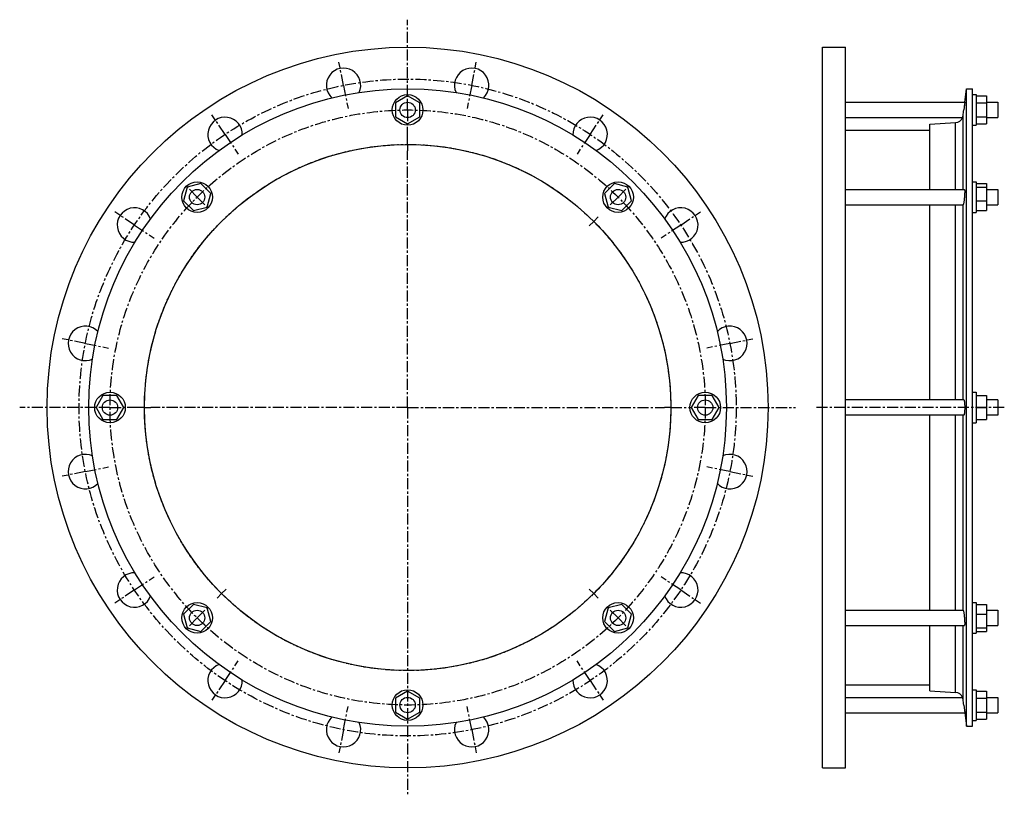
# Model space of a CAD drawing. Header units: millimetres. Extents: x -340 to 432, y -173 to 435.
import ezdxf

# ---------------------------------------------------------------- set-up
doc = ezdxf.new("R2010")
doc.units = ezdxf.units.MM
doc.header["$LTSCALE"] = 23.1
doc.linetypes.add('CENTER', pattern=[0.6, 0.375, -0.075, 0.075, -0.075])
doc.layers.get('0').update_dxf_attribs({"linetype": 'CONTINUOUS'})
doc.layers.add('AXES', color=7, linetype='CONTINUOUS')
doc.layers.add('ROUNDS', color=7, linetype='CONTINUOUS')

msp = doc.modelspace()

# ---------------------------------------------------------------- linework, layer by layer
at = {"color": 7, "linetype": 'Continuous'}
for p, q in [((289.19, -151.18), (289.19, 413.82)), ((289.19, 413.82), (307.19, 413.82)), ((307.19, -151.18), (307.19, 413.82)), ((401.88, -118.53), (401.88, 381.17)), ((401.88, 381.17), (406.64, 381.17)), ((406.64, -118.53), (406.64, 381.17)), ((-36.01, 375.54), (-45.51, 370.06)), ((-26.51, 370.06), (-36.01, 375.54)), ((406.64, 376.57), (409.64, 376.57)), ((409.64, 376.57), (409.64, 352.57)), ((409.64, 375.54), (417.64, 375.54)), ((417.64, 375.54), (417.64, 353.61)), ((-45.51, 370.06), (-45.51, 359.09)), ((-26.51, 359.09), (-26.51, 370.06)), ((409.64, 370.06), (417.64, 370.06)), ((-45.51, 359.09), (-36.01, 353.61)), ((-36.01, 353.61), (-26.51, 359.09)), ((409.64, 359.09), (417.64, 359.09)), ((307.19, 348.67), (373.3, 348.67)), ((373.3, 302.26), (373.3, 353.45)), ((406.64, 352.57), (409.64, 352.57)), ((409.64, 353.61), (417.64, 353.61)), ((-208.7, 304.01), (-211.54, 293.42)), ((-198.11, 306.85), (-208.7, 304.01)), ((-190.35, 299.1), (-198.11, 306.85)), ((126.08, 306.85), (118.32, 299.1)), ((136.68, 304.01), (126.08, 306.85)), ((139.51, 293.42), (136.68, 304.01)), ((406.64, 308.26), (409.64, 308.26)), ((409.64, 308.26), (409.64, 284.26)), ((409.64, 306.85), (417.64, 306.85)), ((409.64, 304.01), (417.64, 304.01)), ((417.64, 306.85), (417.64, 285.66)), ((-211.54, 293.42), (-203.79, 285.66)), ((-193.19, 288.5), (-190.35, 299.1)), ((118.32, 299.1), (121.16, 288.5)), ((131.76, 285.66), (139.51, 293.42)), ((409.64, 293.42), (417.64, 293.42)), ((-203.79, 285.66), (-193.19, 288.5)), ((121.16, 288.5), (131.76, 285.66)), ((373.3, 137.32), (373.3, 290.26)), ((409.64, 285.66), (417.64, 285.66)), ((406.64, 284.26), (409.64, 284.26)), ((-274.75, 140.82), (-280.23, 131.32)), ((-263.78, 140.82), (-274.75, 140.82)), ((-258.29, 131.32), (-263.78, 140.82)), ((191.75, 140.82), (186.27, 131.32)), ((202.72, 140.82), (191.75, 140.82)), ((208.21, 131.32), (202.72, 140.82)), ((406.64, 143.32), (409.64, 143.32)), ((409.64, 143.32), (409.64, 119.32)), ((409.64, 140.82), (417.64, 140.82)), ((417.64, 140.82), (417.64, 121.82)), ((-280.23, 131.32), (-274.75, 121.82)), ((-263.78, 121.82), (-258.29, 131.32)), ((186.27, 131.32), (191.75, 121.82)), ((202.72, 121.82), (208.21, 131.32)), ((409.64, 131.32), (417.64, 131.32)), ((426.64, 137.32), (417.64, 137.32)), ((373.3, -27.61), (373.3, 125.32)), ((426.64, 125.32), (417.64, 125.32)), ((-274.75, 121.82), (-263.78, 121.82)), ((191.75, 121.82), (202.72, 121.82)), ((406.64, 119.32), (409.64, 119.32)), ((409.64, 121.82), (417.64, 121.82)), ((-203.79, -23.01), (-211.54, -30.77)), ((-193.19, -25.85), (-203.79, -23.01)), ((131.76, -23.01), (121.16, -25.85)), ((139.51, -30.77), (131.76, -23.01)), ((406.64, -21.61), (409.64, -21.61)), ((409.64, -21.61), (409.64, -45.61)), ((409.64, -23.01), (417.64, -23.01)), ((417.64, -23.01), (417.64, -44.2)), ((-211.54, -30.77), (-208.7, -41.36)), ((-190.35, -36.45), (-193.19, -25.85)), ((121.16, -25.85), (118.32, -36.45)), ((136.68, -41.36), (139.51, -30.77)), ((409.64, -30.77), (417.64, -30.77)), ((-198.11, -44.2), (-190.35, -36.45)), ((118.32, -36.45), (126.08, -44.2)), ((-208.7, -41.36), (-198.11, -44.2)), ((126.08, -44.2), (136.68, -41.36)), ((373.3, -90.81), (373.3, -39.61)), ((406.64, -45.61), (409.64, -45.61)), ((409.64, -41.36), (417.64, -41.36)), ((409.64, -44.2), (417.64, -44.2)), ((-36.01, -90.96), (-45.51, -96.44)), ((-26.51, -96.44), (-36.01, -90.96)), ((307.19, -86.03), (373.3, -86.03)), ((406.64, -89.93), (409.64, -89.93)), ((409.64, -89.93), (409.64, -113.93)), ((409.64, -90.96), (417.64, -90.96)), ((417.64, -90.96), (417.64, -112.89)), ((-45.51, -96.44), (-45.51, -107.41)), ((-26.51, -107.41), (-26.51, -96.44)), ((409.64, -96.44), (417.64, -96.44)), ((-45.51, -107.41), (-36.01, -112.89)), ((-36.01, -112.89), (-26.51, -107.41)), ((409.64, -107.41), (417.64, -107.41)), ((406.64, -113.93), (409.64, -113.93)), ((409.64, -112.89), (417.64, -112.89)), ((401.88, -118.53), (406.64, -118.53)), ((289.19, -151.18), (307.19, -151.18))]:
    msp.add_line(p, q, dxfattribs=at)
for centre, radius in [((-36.01, 131.32), 282.5), ((-36.01, 131.32), 249.85), ((-36.01, 364.57), 12), ((-36.01, 131.32), 206.25), ((-200.95, 296.26), 12), ((128.92, 296.26), 12), ((-269.26, 131.32), 12), ((197.24, 131.32), 12), ((-200.95, -33.61), 12), ((128.92, -33.61), 12), ((-36.01, -101.93), 12)]:
    msp.add_circle(centre, radius, dxfattribs=at)
at = {"layer": 'AXES', "color": 7, "linetype": 'CENTER'}
for p, q in [((-36.01, 375.57), (-36.01, 435.35)), ((-86.25, 383.88), (-89.86, 402.02)), ((14.22, 383.88), (17.83, 402.02)), ((-86.25, 383.88), (-82.64, 365.73)), ((14.22, 383.88), (10.61, 365.73)), ((-36.01, 364.57), (-36.01, 375.57)), ((-36.01, 364.57), (-36.01, 353.57)), ((-179.07, 345.43), (-189.35, 360.81)), ((107.05, 345.43), (117.32, 360.81)), ((-36.01, 342.57), (-36.01, 353.57)), ((-179.07, 345.43), (-168.8, 330.05)), ((-36.01, 337.57), (-36.01, 342.57)), ((107.05, 345.43), (96.77, 330.05)), ((-36.01, 337.57), (-36.01, 332.57)), ((-36.01, 131.32), (-36.01, 332.57)), ((-200.95, 296.26), (-208.72, 304.04)), ((128.92, 296.26), (136.7, 304.04)), ((-200.95, 296.26), (-193.17, 288.48)), ((128.92, 296.26), (121.14, 288.48)), ((-250.12, 274.38), (-265.5, 284.66)), ((109.83, 277.17), (113.36, 280.7)), ((178.09, 274.38), (193.47, 284.66)), ((-250.12, 274.38), (-234.74, 264.11)), ((109.83, 277.17), (106.29, 273.63)), ((178.09, 274.38), (162.71, 264.11)), ((-288.57, 181.56), (-306.71, 185.17)), ((-288.57, 181.56), (-270.42, 177.95)), ((216.54, 181.56), (198.39, 177.95)), ((216.54, 181.56), (234.68, 185.17)), ((-280.26, 131.32), (-340.04, 131.32)), ((-269.26, 131.32), (-280.26, 131.32)), ((-269.26, 131.32), (-258.26, 131.32)), ((-247.26, 131.32), (-258.26, 131.32)), ((-242.26, 131.32), (-247.26, 131.32)), ((-242.26, 131.32), (-237.26, 131.32)), ((-36.01, 131.32), (-237.26, 131.32)), ((-36.01, 131.32), (-36.01, -172.7)), ((-36.01, 131.32), (165.24, 131.32)), ((170.24, 131.32), (165.24, 131.32)), ((170.24, 131.32), (186.24, 131.32)), ((197.24, 131.32), (186.24, 131.32)), ((197.24, 131.32), (268.01, 131.32)), ((431.64, 131.32), (284.19, 131.32)), ((-288.57, 81.09), (-306.71, 77.48)), ((-288.57, 81.09), (-270.42, 84.7)), ((216.54, 81.09), (198.39, 84.7)), ((216.54, 81.09), (234.68, 77.48)), ((-250.12, -11.73), (-234.74, -1.46)), ((178.09, -11.73), (162.71, -1.46)), ((-250.12, -11.73), (-265.5, -22.01)), ((-181.85, -14.52), (-185.39, -18.05)), ((-181.85, -14.52), (-178.32, -10.98)), ((109.83, -14.52), (106.29, -10.98)), ((109.83, -14.52), (113.36, -18.05)), ((178.09, -11.73), (193.47, -22.01)), ((-200.95, -33.61), (-193.17, -25.83)), ((128.92, -33.61), (121.14, -25.83)), ((-200.95, -33.61), (-208.72, -41.39)), ((128.92, -33.61), (136.7, -41.39)), ((-179.07, -82.78), (-168.8, -67.4)), ((107.05, -82.78), (96.77, -67.4)), ((-179.07, -82.78), (-189.35, -98.16)), ((107.05, -82.78), (117.32, -98.16)), ((-86.25, -121.23), (-82.64, -103.08)), ((14.22, -121.23), (10.61, -103.08)), ((-86.25, -121.23), (-89.86, -139.37)), ((14.22, -121.23), (17.83, -139.37))]:
    msp.add_line(p, q, dxfattribs=at)
at = {"layer": 'AXES', "color": 7, "linetype": 'Continuous'}
for p, q in [((400.59, 370.57), (401.88, 381.17)), ((307.19, 370.57), (400.59, 370.57)), ((400.59, 370.57), (399.87, 364.57)), ((417.64, 370.57), (426.64, 370.57)), ((426.64, 370.57), (426.64, 358.57)), ((400.13, 366.71), (399.87, 364.57)), ((400.28, 367.99), (400.21, 367.37)), ((307.19, 358.57), (398.88, 358.57)), ((417.64, 358.57), (426.64, 358.57)), ((307.19, 302.26), (400.38, 302.26)), ((417.64, 302.26), (426.64, 302.26)), ((426.64, 302.26), (426.64, 290.26)), ((307.19, 290.26), (399.35, 290.26)), ((417.64, 290.26), (426.64, 290.26)), ((399.87, 137.32), (307.19, 137.32)), ((426.64, 137.32), (426.64, 125.32)), ((399.87, 125.32), (307.19, 125.32)), ((307.19, -27.61), (399.35, -27.61)), ((417.64, -27.61), (426.64, -27.61)), ((426.64, -27.61), (426.64, -39.61)), ((307.19, -39.61), (400.38, -39.61)), ((417.64, -39.61), (426.64, -39.61)), ((307.19, -95.93), (398.88, -95.93)), ((417.64, -95.93), (426.64, -95.93)), ((426.64, -95.93), (426.64, -107.93)), ((307.19, -107.93), (400.59, -107.93)), ((399.87, -101.93), (400.59, -107.93)), ((417.64, -107.93), (426.64, -107.93))]:
    msp.add_line(p, q, dxfattribs=at)
at = {"layer": 'AXES', "color": 9, "linetype": 'Continuous'}
for p, q in [((399.34, 302.26), (399.34, 360.25)), ((399.34, 137.32), (399.34, 290.26)), ((399.34, -27.61), (399.34, 125.32)), ((399.34, -97.6), (399.34, -39.61))]:
    msp.add_line(p, q, dxfattribs=at)
at = {"layer": 'AXES', "color": 7, "linetype": 'Continuous'}
msp.add_lwpolyline([(400.35, -105.91), (400.58, -107.88), (401.88, -118.53)], dxfattribs=at)
at = {"layer": 'AXES', "color": 7, "linetype": 'CENTER'}
for radius in [257.5, 233.25, 206.25]:
    msp.add_circle((-36.01, 131.32), radius, dxfattribs=at)
at = {"layer": 'AXES', "color": 7, "linetype": 'Continuous'}
for centre in [(-36.01, 364.57), (-200.95, 296.26), (128.92, 296.26), (-269.26, 131.32), (197.24, 131.32), (-200.95, -33.61), (128.92, -33.61), (-36.01, -101.93)]:
    msp.add_circle(centre, 6, dxfattribs=at)
for centre, radius, start, end in [((-86.25, 383.88), 13.5, 335.04351, 227.44359), ((14.22, 383.88), 13.5, 312.54351, 204.94359), ((-1502.32, 595.89), 1916.2, 352.93617, 353.0665), ((-179.07, 345.43), 13.5, 357.54351, 249.94359), ((107.05, 345.43), 13.5, 290.04351, 182.44359), ((393.02, 361.05), 6.36, 273.55948, 337.05622), ((393.32, 360.99), 6.07, 336.51922, 352.95813), ((-250.12, 274.38), 13.5, 20.04351, 272.44359), ((178.09, 274.38), 13.5, 267.54351, 159.94359), ((-288.57, 181.56), 13.5, 42.54351, 294.94359), ((216.54, 181.56), 13.5, 245.04351, 137.44359), ((-288.57, 81.09), 13.5, 65.04351, 317.44359), ((216.54, 81.09), 13.5, 222.54351, 114.94359), ((-250.12, -11.73), 13.5, 87.54351, 339.94359), ((178.09, -11.73), 13.5, 200.04351, 92.44359), ((-179.07, -82.78), 13.5, 110.04351, 2.44359), ((107.05, -82.78), 13.5, 177.54351, 69.94359), ((393.02, -98.4), 6.36, 22.94378, 86.44052), ((393.32, -98.34), 6.07, 7.04187, 23.48078), ((-1484.31, -331.03), 1898.06, 6.93288, 7.06446), ((-86.25, -121.23), 13.5, 132.54351, 24.94359), ((14.22, -121.23), 13.5, 155.04351, 47.44359)]:
    msp.add_arc(centre, radius, start, end, dxfattribs=at)
for points, knots in [([(400.38, 302.26), (400.41, 302.26), (400.45, 302.19), (400.48, 302.1), (400.51, 301.99), (400.53, 301.85), (400.55, 301.67), (400.57, 301.47), (400.58, 301.14), (400.59, 300.67), (400.59, 300.03), (400.57, 299.31), (400.52, 298.23), (400.43, 296.81), (400.28, 295.11), (400.1, 293.5), (399.95, 292.48), (399.87, 292.01)], [0, 0, 0, 0, 0.009163, 0.017513, 0.028729, 0.042853, 0.059858, 0.079683, 0.102236, 0.155067, 0.217255, 0.287461, 0.364156, 0.530198, 0.701033, 0.862124, 1, 1, 1, 1]), ([(399.87, 292.01), (399.83, 291.77), (399.76, 291.41), (399.66, 290.98), (399.6, 290.73), (399.53, 290.53), (399.48, 290.4), (399.43, 290.33), (399.4, 290.28), (399.37, 290.26), (399.35, 290.26)], [0, 0, 0, 0, 0.40762, 0.574405, 0.714494, 0.82679, 0.910738, 0.942213, 0.967025, 1, 1, 1, 1]), ([(399.87, 137.32), (399.93, 137.32), (400.02, 137.21), (400.09, 137.06), (400.15, 136.85), (400.22, 136.61), (400.28, 136.3), (400.33, 135.96), (400.4, 135.41), (400.48, 134.62), (400.57, 133.21), (400.61, 131.32), (400.57, 129.44), (400.48, 128.03), (400.4, 127.24), (400.33, 126.69), (400.28, 126.35), (400.22, 126.04), (400.15, 125.79), (400.09, 125.59), (400.02, 125.43), (399.93, 125.32), (399.87, 125.32)], [0, 0, 0, 0, 0.014861, 0.027754, 0.044749, 0.065853, 0.090955, 0.119871, 0.152365, 0.22691, 0.311886, 0.500001, 0.688115, 0.773091, 0.847635, 0.880129, 0.909046, 0.934147, 0.955251, 0.972246, 0.985139, 1, 1, 1, 1]), ([(399.35, -27.61), (399.37, -27.61), (399.4, -27.63), (399.43, -27.68), (399.48, -27.75), (399.53, -27.88), (399.6, -28.08), (399.66, -28.33), (399.76, -28.77), (399.83, -29.12), (399.87, -29.37)], [0, 0, 0, 0, 0.032975, 0.057787, 0.089262, 0.17321, 0.285505, 0.425595, 0.59238, 1, 1, 1, 1]), ([(399.87, -29.37), (399.95, -29.83), (400.1, -30.85), (400.28, -32.46), (400.43, -34.16), (400.52, -35.58), (400.57, -36.66), (400.59, -37.38), (400.59, -38.02), (400.58, -38.49), (400.57, -38.82), (400.55, -39.02), (400.53, -39.2), (400.51, -39.34), (400.48, -39.45), (400.45, -39.54), (400.41, -39.61), (400.38, -39.61)], [0, 0, 0, 0, 0.137876, 0.298967, 0.469803, 0.635845, 0.71254, 0.782746, 0.844934, 0.897765, 0.920318, 0.940142, 0.957148, 0.971271, 0.982487, 0.990837, 1, 1, 1, 1])]:
    msp.add_open_spline(points, degree=3, knots=knots, dxfattribs=at)
at = {"layer": 'ROUNDS', "color": 7, "linetype": 'Continuous'}
for p, q in [((373.3, 353.45), (393.42, 354.71)), ((373.3, -90.81), (393.42, -92.06))]:
    msp.add_line(p, q, dxfattribs=at)
at = {"layer": 'ROUNDS', "color": 9, "linetype": 'Continuous'}
for p, q in [((393.42, 302.26), (393.42, 354.71)), ((393.42, 137.32), (393.42, 290.26)), ((393.42, -27.61), (393.42, 125.32)), ((393.42, -92.06), (393.42, -39.61))]:
    msp.add_line(p, q, dxfattribs=at)

doc.saveas('drawing.dxf')
